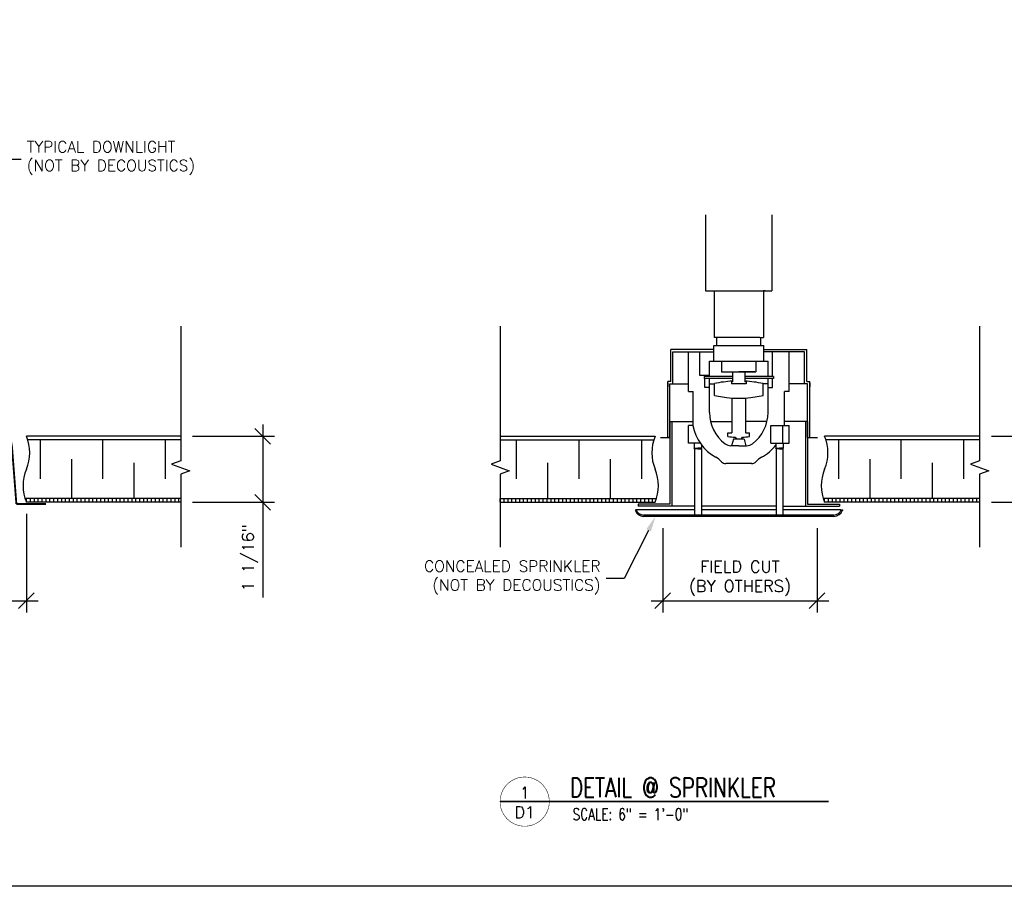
# Model space of a CAD drawing. Header units: inches. Extents: x 31 to 585, y 3457 to 3603.
# Tile 10 of 24: x 254 to 270, y 3481 to 3495. Entities that reach past the tile are written whole.
import ezdxf
from ezdxf import colors
from ezdxf.entities.mleader import LeaderData, LeaderLine
from ezdxf.enums import TextEntityAlignment as Align
from ezdxf.math import Vec2, Vec3

# ---------------------------------------------------------------- set-up
doc = ezdxf.new("R2010")
doc.units = ezdxf.units.IN
doc.header["$MEASUREMENT"] = 0
for name, color, linetype in [('1-DIM', 4, 'Continuous'), ('1-FIXTURES', 1, 'Continuous'), ('1-PANEL', 6, 'Continuous'), ('1-TEXT', 2, 'Continuous'), ('1-TITLE', 4, 'Continuous')]:
    doc.layers.add(name, color=color, linetype=linetype)
doc.styles.add('TEXT', font='romans.shx')
doc.dimstyles.new('DIM 6-12', dxfattribs={"dimscale": 2, "dimtxt": 0.09375, "dimasz": 0.125, "dimexe": 0.09375, "dimexo": 0.09375, "dimgap": 0.03125, "dimtad": 1, "dimdec": 4, "dimzin": 3, "dimdsep": 46, "dimlunit": 5, "dimtxsty": 'TEXT', "dimblk": 'OBLIQUE', "dimcen": 0.09375, "dimdle": 0.09375, "dimclrd": 256, "dimclre": 4, "dimclrt": 2, "dimadec": 0, "dimazin": 0, "dimtfac": 1, "dimtdec": 4, "dimtmove": 0, "dimatfit": 3, "dimfxl": 0, "dimfrac": 2, "dimtolj": 1, "dimtzin": 0, "dimlwd": -1, "dimlwe": -1, "dimarcsym": 0})
pattern_1 = [(90, (-12.93159, -0.14575), (-0.0625, 1e-17), [])]

# ---------------------------------------------------------------- blocks, each defined once
blk = doc.blocks.new('_Oblique')
at = {"color": 0, "linetype": 'ByBlock', "lineweight": -2}
blk.add_line((-0.5, -0.5), (0.5, 0.5), dxfattribs=at)
blk = doc.blocks.new('*D49')
at = {"layer": '1-DIM', "color": 4, "transparency": 16777216}
for p, q in [((264.481, 3486.798), (264.481, 3485.447)), ((266.949, 3486.798), (266.949, 3485.447))]:
    blk.add_line(p, q, dxfattribs=at)
at = {"layer": '1-DIM', "transparency": 16777216}
blk.add_line((264.293, 3485.635), (267.136, 3485.635), dxfattribs=at)
at = {"layer": 'Defpoints', "color": 0, "transparency": 16777216}
for p in [(264.481, 3486.986), (266.949, 3486.986), (266.949, 3485.635)]:
    blk.add_point(p, dxfattribs=at)
at = {"layer": '1-DIM', "transparency": 16777216, "xscale": 0.25, "yscale": 0.25, "zscale": 0.25, "rotation": 180}
blk.add_blockref('_Oblique', (264.481, 3485.635), dxfattribs=at)
at = {"layer": '1-DIM', "transparency": 16777216, "xscale": 0.25, "yscale": 0.25, "zscale": 0.25}
blk.add_blockref('_Oblique', (266.949, 3485.635), dxfattribs=at)
at = {"layer": '1-DIM', "color": 2, "transparency": 16777216, "insert": (265.715, 3485.996), "char_height": 0.1875, "attachment_point": 5, "style": 'TEXT', "bg_fill": 3, "box_fill_scale": 1.25, "bg_fill_color": 256, "bg_fill_true_color": 13158600, "bg_fill_transparency": 0}
blk.add_mtext('\\A1;FIELD CUT\\P(BY OTHERS)', dxfattribs=at)
blk = doc.blocks.new('*D50')
at = {"layer": '1-DIM', "color": 4, "transparency": 16777216}
for p, q in [((248.691, 3487.025), (248.691, 3485.447)), ((254.301, 3487.025), (254.301, 3485.447))]:
    blk.add_line(p, q, dxfattribs=at)
at = {"layer": '1-DIM', "transparency": 16777216}
blk.add_line((248.503, 3485.635), (254.488, 3485.635), dxfattribs=at)
at = {"layer": 'Defpoints', "color": 0, "transparency": 16777216}
for p in [(248.691, 3487.212), (254.301, 3487.212), (254.301, 3485.635)]:
    blk.add_point(p, dxfattribs=at)
at = {"layer": '1-DIM', "transparency": 16777216, "xscale": 0.25, "yscale": 0.25, "zscale": 0.25, "rotation": 180}
blk.add_blockref('_Oblique', (248.691, 3485.635), dxfattribs=at)
at = {"layer": '1-DIM', "transparency": 16777216, "xscale": 0.25, "yscale": 0.25, "zscale": 0.25}
blk.add_blockref('_Oblique', (254.301, 3485.635), dxfattribs=at)
at = {"layer": '1-DIM', "color": 2, "transparency": 16777216, "insert": (251.496, 3485.791), "char_height": 0.1875, "attachment_point": 5, "style": 'TEXT', "bg_fill": 3, "box_fill_scale": 1.25, "bg_fill_color": 256, "bg_fill_true_color": 13158600, "bg_fill_transparency": 0}
blk.add_mtext('\\A1;FIELD CUT OPENINGS', dxfattribs=at)
at = {"layer": '1-DIM', "color": 2, "transparency": 16777216, "insert": (251.496, 3485.479), "char_height": 0.1875, "attachment_point": 5, "style": 'TEXT', "bg_fill": 3, "box_fill_scale": 1.25, "bg_fill_color": 256, "bg_fill_true_color": 13158600, "bg_fill_transparency": 0}
blk.add_mtext('\\A1;NOT BY DECOUSTICS', dxfattribs=at)
blk = doc.blocks.new('*U48')
at = {"layer": '1-TEXT', "color": 2, "style": 'TEXT'}
blk.add_attdef('VIEWNAME', (0.89, 0.061), '', height=0.25, dxfattribs=at)
at = {"layer": '1-TEXT', "style": 'TEXT'}
for tag, p in [('NOTE1', (0.926, -0.281)), ('NOTE2', (0.926, -0.463)), ('NOTE3', (0.926, -0.655)), ('NOTE4', (0.926, -0.832))]:
    blk.add_attdef(tag, p, '', height=0.125, dxfattribs=at)
blk.add_wipeout([(0.314, 0.314), (0.236, 0.304), (0.163, 0.275), (0.099, 0.229), (0.049, 0.168), (0.015, 0.097), (0.001, 0.02), (0.006, -0.059), (0.03, -0.134), (0.072, -0.2), (0.13, -0.254), (0.199, -0.292), (0.275, -0.312), (0.354, -0.312), (0.43, -0.292), (0.499, -0.254), (0.556, -0.2), (0.599, -0.134), (0.623, -0.059), (0.628, 0.02), (0.613, 0.097), (0.58, 0.168), (0.529, 0.229), (0.466, 0.275), (0.392, 0.304)])
at = {"layer": '1-TITLE', "const_width": 0.00651}
blk.add_lwpolyline([(0, 0, 1), (0.628, 0, 0.414214), (0.314, 0.314, 0.414214), (0, 0, 2.926408)], format="xyb", dxfattribs=at)
at = {"layer": '1-TITLE', "const_width": 0.02}
blk.add_lwpolyline([(0, 0), (4.192, 0)], dxfattribs=at)
at = {"layer": '1-TEXT', "style": 'TEXT'}
for tag, p in [('DETAIL#', (0.301, 0.094)), ('SHEET#', (0.306, -0.207))]:
    blk.add_attdef(tag, text='', height=0.125, dxfattribs=at).set_placement(p, align=Align.CENTER)
blk = doc.blocks.new('*D79')
at = {"layer": '1-DIM', "transparency": 16777216}
for p, q in [((258.082, 3488.455), (258.082, 3487.212)), ((258.082, 3487.212), (258.082, 3485.686))]:
    blk.add_line(p, q, dxfattribs=at)
at = {"layer": '1-DIM', "color": 4, "transparency": 16777216}
for p, q in [((256.958, 3488.268), (258.27, 3488.268)), ((256.958, 3487.212), (258.27, 3487.212))]:
    blk.add_line(p, q, dxfattribs=at)
at = {"layer": 'Defpoints', "color": 0, "transparency": 16777216}
for p in [(256.77, 3488.268), (256.77, 3487.212), (258.082, 3487.212)]:
    blk.add_point(p, dxfattribs=at)
at = {"layer": '1-DIM', "transparency": 16777216, "xscale": 0.25, "yscale": 0.25, "zscale": 0.25}
for p, rotation in [((258.082, 3488.268), 90), ((258.082, 3487.212), 270)]:
    blk.add_blockref('_Oblique', p, dxfattribs=dict(at, rotation=rotation))
at = {"layer": '1-DIM', "color": 2, "transparency": 16777216, "insert": (257.877, 3486.324), "char_height": 0.1875, "attachment_point": 5, "rotation": 90, "style": 'TEXT', "bg_fill": 3, "box_fill_scale": 1.25, "bg_fill_color": 256, "bg_fill_true_color": 13158600, "bg_fill_transparency": 0}
blk.add_mtext('\\A1;1 1/16"', dxfattribs=at)
blk = doc.blocks.new('*D80')
at = {"layer": '1-DIM', "transparency": 16777216}
for p, q in [((270.862, 3488.455), (270.862, 3487.212)), ((270.862, 3487.212), (270.862, 3485.686))]:
    blk.add_line(p, q, dxfattribs=at)
at = {"layer": '1-DIM', "color": 4, "transparency": 16777216}
for p, q in [((269.738, 3488.268), (271.05, 3488.268)), ((269.738, 3487.212), (271.05, 3487.212))]:
    blk.add_line(p, q, dxfattribs=at)
at = {"layer": 'Defpoints', "color": 0, "transparency": 16777216}
for p in [(269.55, 3488.268), (269.55, 3487.212), (270.862, 3487.212)]:
    blk.add_point(p, dxfattribs=at)
at = {"layer": '1-DIM', "transparency": 16777216, "xscale": 0.25, "yscale": 0.25, "zscale": 0.25}
for p, rotation in [((270.862, 3488.268), 90), ((270.862, 3487.212), 270)]:
    blk.add_blockref('_Oblique', p, dxfattribs=dict(at, rotation=rotation))
at = {"layer": '1-DIM', "color": 2, "transparency": 16777216, "insert": (270.657, 3486.324), "char_height": 0.1875, "attachment_point": 5, "rotation": 90, "style": 'TEXT', "bg_fill": 3, "box_fill_scale": 1.25, "bg_fill_color": 256, "bg_fill_true_color": 13158600, "bg_fill_transparency": 0}
blk.add_mtext('\\A1;1 1/16"', dxfattribs=at)

msp = doc.modelspace()

# ---------------------------------------------------------------- hatches: boundary and pattern name
at = {"layer": '1-PANEL'}
h = msp.add_hatch(dxfattribs=at)
h.set_pattern_fill('ANSI31', color=8, scale=0.5, angle=45, style=0)
h.set_pattern_definition([(90, (-16.88377, -0.14575), (-0.0625, 1e-17), [])])
edge = h.paths.add_edge_path()
edge.add_line((256.77001, 3487.21231), (256.77001, 3487.27481))
edge.add_line((256.77001, 3487.27481), (254.27799, 3487.27481))
edge.add_arc((254.9262, 3487.47617), 0.67877, 197.256564, 202.875472)
edge.add_line((254.30082, 3487.21231), (256.77001, 3487.21231))
h = msp.add_hatch(dxfattribs=at)
h.set_pattern_fill('ANSI31', color=8, scale=0.5, angle=45, style=0)
h.set_pattern_definition(pattern_1)
edge = h.paths.add_edge_path()
edge.add_line((261.87915, 3487.27481), (261.87915, 3487.21231))
edge.add_line((261.87915, 3487.21231), (264.35928, 3487.21231))
edge.add_arc((263.73389, 3487.47617), 0.67877, 337.124528, 342.743436)
edge.add_line((264.38211, 3487.27481), (261.87915, 3487.27481))
h = msp.add_hatch(dxfattribs=at)
h.set_pattern_fill('ANSI31', color=8, scale=0.5, angle=45, style=0)
h.set_pattern_definition(pattern_1)
edge = h.paths.add_edge_path()
edge.add_line((269.55001, 3487.21231), (269.55001, 3487.27481))
edge.add_line((269.55001, 3487.27481), (267.04705, 3487.27481))
edge.add_arc((267.69526, 3487.47617), 0.67877, 197.256564, 202.875472)
edge.add_line((267.06988, 3487.21231), (269.55001, 3487.21231))

# ---------------------------------------------------------------- linework, layer by layer
at = {"layer": '1-DIM'}
for points in [[(256.77001, 3490.02849), (256.77001, 3487.87321), (256.62512, 3487.82047), (256.9149, 3487.715), (256.77001, 3487.66227), (256.77001, 3486.49112)], [(261.87915, 3490.02849), (261.87915, 3487.87321), (261.73426, 3487.82047), (262.02404, 3487.715), (261.87915, 3487.66227), (261.87915, 3486.49112)], [(269.55001, 3490.02849), (269.55001, 3487.87321), (269.40512, 3487.82047), (269.69489, 3487.715), (269.55001, 3487.66227), (269.55001, 3486.49112)]]:
    msp.add_lwpolyline(points, dxfattribs=at)
at = {"layer": '1-FIXTURES'}
for p, q in [((265.16503, 3491.81544), (265.16503, 3490.59694)), ((266.22703, 3491.81544), (266.22703, 3490.59694)), ((265.16503, 3490.59694), (266.22703, 3490.59694)), ((265.27103, 3490.59694), (265.30103, 3490.59694)), ((265.30103, 3490.59694), (265.30103, 3489.8485)), ((266.09103, 3490.59694), (266.09103, 3489.8485)), ((266.12103, 3490.59694), (266.09103, 3490.59694)), ((265.29603, 3489.72034), (266.09603, 3489.72034)), ((265.29603, 3489.47034), (265.29603, 3489.72034)), ((266.03203, 3489.8485), (265.30103, 3489.8485)), ((265.36003, 3489.8485), (265.30103, 3489.8485)), ((265.34403, 3489.72034), (265.34403, 3489.8485)), ((266.03203, 3489.8485), (266.09103, 3489.8485)), ((266.04803, 3489.72034), (266.04803, 3489.8485)), ((266.09603, 3489.47034), (266.09603, 3489.72034)), ((264.61103, 3489.14534), (264.61103, 3489.65534)), ((265.29603, 3489.65534), (264.61103, 3489.65534)), ((264.64353, 3489.62034), (265.29603, 3489.62034)), ((264.64353, 3489.11034), (264.64353, 3489.62034)), ((264.89103, 3488.98738), (264.89103, 3489.62034)), ((265.07201, 3489.24034), (265.07201, 3489.62034)), ((266.09603, 3489.65534), (266.78353, 3489.65534)), ((266.74853, 3489.62034), (266.09603, 3489.62034)), ((266.23603, 3489.22434), (266.23603, 3489.62034)), ((266.50103, 3488.98738), (266.50103, 3489.62034)), ((266.74853, 3489.11034), (266.74853, 3489.62034)), ((266.78353, 3489.14534), (266.78353, 3489.65534)), ((265.22703, 3489.22434), (265.22703, 3489.47034)), ((265.22703, 3489.47034), (266.16503, 3489.47034)), ((265.42103, 3489.47034), (265.42103, 3489.29834)), ((265.97103, 3489.47034), (265.97103, 3489.29834)), ((266.16503, 3489.22434), (266.16503, 3489.47034)), ((265.22703, 3489.24034), (265.07201, 3489.24034)), ((265.15603, 3489.22434), (265.15603, 3489.24034)), ((265.42103, 3489.29834), (265.97103, 3489.29834)), ((265.59703, 3489.29834), (265.59703, 3489.13897)), ((265.95503, 3489.29834), (265.69603, 3489.29834)), ((265.79503, 3489.29834), (265.79503, 3489.13897)), ((264.56103, 3488.25034), (264.56103, 3489.14534)), ((264.61103, 3489.14534), (264.56103, 3489.14534)), ((264.56103, 3489.12534), (264.56103, 3489.06134)), ((264.59603, 3488.25034), (264.59603, 3489.11034)), ((264.59603, 3489.11034), (264.89103, 3489.11034)), ((264.59603, 3489.06134), (264.59603, 3489.09034)), ((265.59703, 3489.22434), (265.14103, 3489.22434)), ((265.14103, 3489.22434), (265.14103, 3489.19434)), ((265.59703, 3489.19434), (265.14103, 3489.19434)), ((265.15603, 3489.04934), (265.15603, 3489.19434)), ((265.22703, 3488.64834), (265.22703, 3489.19434)), ((265.22703, 3489.11034), (265.30629, 3489.11034)), ((265.30629, 3488.92368), (265.30629, 3489.11197)), ((265.57816, 3489.13897), (265.57816, 3489.10956)), ((265.59703, 3489.13897), (265.57816, 3489.13897)), ((265.81416, 3489.10956), (265.57816, 3489.10956)), ((266.25103, 3489.22434), (265.79503, 3489.22434)), ((266.25103, 3489.19434), (265.79503, 3489.19434)), ((265.81416, 3489.13897), (265.79503, 3489.13897)), ((265.81416, 3489.13897), (265.81416, 3489.10956)), ((266.08577, 3488.92368), (266.08577, 3489.11197)), ((266.16503, 3489.11034), (266.08577, 3489.11034)), ((266.16503, 3488.64834), (266.16503, 3489.19434)), ((266.23603, 3489.04934), (266.23603, 3489.19434)), ((266.25103, 3489.22434), (266.25103, 3489.19434)), ((266.79603, 3489.11034), (266.50103, 3489.11034)), ((266.78353, 3489.14534), (266.83103, 3489.14534)), ((266.79603, 3488.25034), (266.79603, 3489.11034)), ((266.79603, 3489.06134), (266.79603, 3489.09034)), ((266.83103, 3488.25034), (266.83103, 3489.14534)), ((266.83103, 3489.12534), (266.83103, 3489.06134)), ((264.89103, 3488.98738), (264.96603, 3488.98738)), ((264.96603, 3488.43934), (264.96603, 3488.98738)), ((265.22703, 3489.04934), (265.15603, 3489.04934)), ((266.16503, 3489.04934), (266.23603, 3489.04934)), ((266.50103, 3488.98738), (266.42603, 3488.98738)), ((266.42603, 3488.43934), (266.42603, 3488.98738)), ((265.58703, 3488.88), (265.58703, 3488.32469)), ((265.80503, 3488.88002), (265.80503, 3488.32469)), ((264.59603, 3488.50406), (264.96603, 3488.50406)), ((264.59603, 3488.50406), (264.59603, 3487.18106)), ((264.62803, 3488.50406), (264.62803, 3487.77406)), ((265.24391, 3488.50406), (265.58703, 3488.50406)), ((266.14815, 3488.50406), (265.80503, 3488.50406)), ((266.79603, 3488.50406), (266.42603, 3488.50406)), ((266.76403, 3488.50406), (266.76403, 3487.77406)), ((266.79603, 3488.50406), (266.79603, 3487.18106)), ((264.62803, 3488.35711), (264.62803, 3487.14906)), ((264.89103, 3488.15834), (264.89103, 3488.43934)), ((264.96603, 3488.43934), (264.89103, 3488.43934)), ((265.52353, 3488.32469), (265.58703, 3488.32469)), ((265.52353, 3488.26298), (265.52353, 3488.32469)), ((265.80503, 3488.32469), (265.86853, 3488.32469)), ((265.86853, 3488.26298), (265.86853, 3488.32469)), ((266.21103, 3488.15834), (266.21103, 3488.43934)), ((266.21103, 3488.43934), (266.50103, 3488.43934)), ((266.40077, 3488.15834), (266.40077, 3488.43934)), ((266.50103, 3488.15834), (266.50103, 3488.43934)), ((264.59603, 3488.24356), (264.44603, 3488.24356)), ((264.59603, 3488.25034), (264.56103, 3488.25034)), ((265.08014, 3488.15834), (264.89103, 3488.15834)), ((264.98403, 3488.15834), (264.98403, 3488.0758)), ((265.61003, 3488.22375), (265.58152, 3488.11734)), ((265.78203, 3488.22375), (265.61003, 3488.22375)), ((265.78203, 3488.22375), (265.81054, 3488.11734)), ((266.21103, 3488.15834), (266.50103, 3488.15834)), ((266.29003, 3488.15834), (266.29003, 3488.0758)), ((266.40803, 3488.15834), (266.40803, 3488.0758)), ((266.76403, 3488.27381), (266.76403, 3487.14906)), ((266.79603, 3488.25034), (266.83103, 3488.25034)), ((266.95823, 3488.24356), (266.79603, 3488.24356)), ((264.98803, 3488.06887), (264.98403, 3488.0758)), ((264.98403, 3488.0758), (265.04303, 3488.0758)), ((265.04303, 3488.06887), (264.98803, 3488.06887)), ((265.10203, 3488.0758), (265.04303, 3488.0758)), ((265.04303, 3488.06887), (265.09803, 3488.06887)), ((265.09803, 3488.06887), (265.10203, 3488.0758)), ((265.10203, 3488.12845), (265.10203, 3488.0758)), ((265.69603, 3488.11734), (265.57036, 3488.11734)), ((265.69603, 3488.11734), (265.8217, 3488.11734)), ((266.29003, 3488.0758), (266.34903, 3488.0758)), ((266.29403, 3488.06887), (266.29003, 3488.0758)), ((266.34903, 3488.06887), (266.29403, 3488.06887)), ((266.40803, 3488.0758), (266.34903, 3488.0758)), ((266.34903, 3488.06887), (266.40403, 3488.06887)), ((266.40403, 3488.06887), (266.40803, 3488.0758)), ((265.69603, 3487.83035), (265.48971, 3487.83034)), ((265.9039, 3487.83035), (265.69603, 3487.83035)), ((264.05514, 3487.09195), (264.03828, 3487.08609)), ((264.98803, 3487.09195), (264.05514, 3487.09195)), ((264.59603, 3487.18106), (264.08653, 3487.18106)), ((264.08653, 3487.18106), (264.08653, 3487.14906)), ((264.98803, 3487.14906), (264.08653, 3487.14906)), ((266.29403, 3487.14906), (265.09803, 3487.14906)), ((266.29403, 3487.09195), (265.09803, 3487.09195)), ((266.40403, 3487.14906), (267.30553, 3487.14906)), ((267.33691, 3487.09195), (266.40403, 3487.09195)), ((266.79603, 3487.18106), (267.30553, 3487.18106)), ((267.30553, 3487.18106), (267.30553, 3487.14906)), ((267.33691, 3487.09195), (267.35378, 3487.08609))]:
    msp.add_line(p, q, dxfattribs=at)
at = {"layer": '1-FIXTURES', "const_width": 0.02976}
msp.add_lwpolyline([(248.37792, 3487.18418), (248.85033, 3487.18418, -0.08510281), (249.58684, 3490.74849, -1), (253.40482, 3490.74849, -0.08510281), (254.14134, 3487.18418), (254.61375, 3487.18418)], format="xyb", dxfattribs=at)
at = {"layer": '1-FIXTURES'}
for centre, radius, start, end in [((265.6959, 3487.29528), 1.85805, 93.050206, 102.112189), ((265.6959, 3487.29528), 1.85805, 77.887811, 86.941693), ((265.6959, 3490.50603), 1.62967, 256.158801, 283.841199), ((265.85203, 3488.64834), 0.625, 180.000004, 233.089399), ((265.54003, 3488.64834), 0.625, 306.910601, 359.999996), ((265.69603, 3488.58634), 0.75, 191.303147, 240.761931), ((265.57036, 3488.27334), 0.156, 233.089399, 270), ((265.72911, 3490.40166), 2.14853, 264.509433, 267.563338), ((265.69603, 3488.27625), 0.062, 199.978167, 237.862527), ((265.69603, 3488.27625), 0.062, 302.137473, 340.021833), ((265.66295, 3490.40166), 2.14853, 272.436662, 275.490567), ((265.8217, 3488.27334), 0.156, 270, 306.910601), ((265.69603, 3488.58634), 0.75, 299.238069, 322.372809), ((265.14653, 3487.60467), 0.375, 42.969139, 60.761934), ((265.48971, 3487.92434), 0.094, 222.969163, 270), ((265.90235, 3487.92434), 0.094, 270, 317.030837), ((266.24552, 3487.60467), 0.375, 119.238066, 137.030861), ((264.17323, 3487.12695), 0.141, 196.843572, 270), ((264.17323, 3487.13295), 0.125, 199.147429, 270), ((267.21883, 3487.13295), 0.125, 270, 340.852571), ((267.21883, 3487.12695), 0.141, 270, 343.156428)]:
    msp.add_arc(centre, radius, start, end, dxfattribs=at)
msp.add_point((267.35378, 3487.08609), dxfattribs=at)
at = {"layer": '1-PANEL', "linetype": 'Continuous'}
for p, q in [((256.77001, 3488.26774), (254.30082, 3488.26774)), ((261.87915, 3488.26774), (264.35928, 3488.26774)), ((269.55001, 3488.26774), (267.06988, 3488.26774))]:
    msp.add_line(p, q, dxfattribs=at)
at = {"layer": '1-PANEL'}
for p, q in [((256.77001, 3488.21231), (254.32141, 3488.21231)), ((261.87915, 3488.21231), (264.33869, 3488.21231)), ((269.55001, 3488.21231), (267.09047, 3488.21231)), ((256.77001, 3487.27481), (254.27799, 3487.27481)), ((256.77001, 3487.21231), (254.30082, 3487.21231)), ((261.87915, 3487.27481), (264.38211, 3487.27481)), ((261.87915, 3487.21231), (264.35928, 3487.21231)), ((269.55001, 3487.27481), (267.04705, 3487.27481)), ((269.55001, 3487.21231), (267.06988, 3487.21231))]:
    msp.add_line(p, q, dxfattribs=at)
at = {"layer": '1-PANEL', "color": 8}
for p, q in [((254.52154, 3488.21231), (254.52154, 3487.58731)), ((255.52154, 3488.21231), (255.52154, 3487.58731)), ((256.52154, 3488.21231), (256.52154, 3487.58731)), ((262.13855, 3488.21231), (262.13855, 3487.58731)), ((263.13855, 3488.21231), (263.13855, 3487.58731)), ((264.13855, 3488.21231), (264.13855, 3487.58731)), ((267.29061, 3488.21231), (267.29061, 3487.58731)), ((268.29061, 3488.21231), (268.29061, 3487.58731)), ((269.29061, 3488.21231), (269.29061, 3487.58731)), ((255.02154, 3487.89981), (255.02154, 3487.27481)), ((256.02154, 3487.84438), (256.02154, 3487.27481)), ((262.63855, 3487.84438), (262.63855, 3487.27481)), ((263.63855, 3487.89981), (263.63855, 3487.27481)), ((267.79061, 3487.89981), (267.79061, 3487.27481)), ((268.79061, 3487.84438), (268.79061, 3487.27481))]:
    msp.add_line(p, q, dxfattribs=at)
at = {"layer": '1-PANEL'}
for centre, start, end in [((253.67543, 3488.00388), 337.124528, 22.875472), ((264.98466, 3488.00388), 157.124528, 202.875472), ((266.44449, 3488.00388), 337.124528, 22.875472), ((254.9262, 3487.47617), 157.124528, 202.875472), ((263.73389, 3487.47617), 337.124528, 22.875472), ((267.69526, 3487.47617), 157.124528, 202.875472)]:
    msp.add_arc(centre, 0.67877, start, end, dxfattribs=at)
at = {"layer": 'Defpoints', "color": 3}
msp.add_lwpolyline([(224.52641, 3527.06477), (283.76922, 3527.06477), (283.76922, 3481.06477), (224.52641, 3481.06477)], close=True, dxfattribs=at)

# ---------------------------------------------------------------- leaders
at = {"layer": '1-TEXT'}
ml = msp.add_multileader_mtext('Standard', dxfattribs=at)
ml.set_content('TYPICAL DOWNLIGHT\\P(NOT BY DECOUSTICS)', color=256, style='TEXT')
ml.set_leader_properties(color=4, linetype='ByLayer', lineweight=-1)
ml.build(insert=Vec2(0, 0))
ml.multileader.update_dxf_attribs({"text_left_attachment_type": 2, "text_right_attachment_type": 2, "dogleg_length": 0.36, "arrow_head_size": 0.25})
ctx = ml.context
ctx.base_point, ctx.char_height, ctx.arrow_head_size, ctx.landing_gap_size, ctx.plane_origin = Vec3(254.21876, 3492.70484), 0.18, 0.25, 0.09, Vec3(253.16096, 3491.92388)
ctx.left_attachment, ctx.right_attachment = 2, 2
notes = []
notes.append((ctx, [(0, (1, 1, 0), (253.64805, 3492.70484), (1, 0), 0.57072, [(0, [(253.12678, 3491.74059)], 0, [])])]))
ctx.mtext.insert, ctx.mtext.width, ctx.mtext.defined_height, ctx.mtext.flow_direction = Vec3(254.30876, 3492.99199), 4.1386403, 1.14325, 5
for ctx, leaders in notes:
    for number, flags, end, landing, length, lines in leaders:
        leader = LeaderData()
        leader.index, (leader.has_last_leader_line, leader.has_dogleg_vector, leader.attachment_direction) = number, flags
        leader.last_leader_point, leader.dogleg_vector, leader.dogleg_length = Vec3(end), Vec3(landing), length
        for number, points, colour, breaks in lines:
            line = LeaderLine()
            line.index, line.vertices, line.color, line.breaks = number, Vec3.list(points), colors.encode_raw_color(colour), breaks
            leader.lines.append(line)
        ctx.leaders.append(leader)

# ---------------------------------------------------------------- next in the draw order: block references
at = {"layer": '1-TITLE'}
ref = msp.add_blockref('*U48', (261.87837, 3482.42062), dxfattribs=dict(at, xscale=1.254172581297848, yscale=1.254172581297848, zscale=1.254172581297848))
ref.add_attrib('VIEWNAME', 'DETAIL @ SPRINKLER', (262.99471, 3482.48978), dxfattribs={"color": 2, "height": 0.312495, "style": 'TEXT', "width": 0.75})
ref.add_attrib('DETAIL#', '1', dxfattribs={"color": 2, "height": 0.1875, "style": 'TEXT'}).set_placement((262.27246, 3482.56438), align=Align.MIDDLE_CENTER)
ref.add_attrib('SHEET#', 'D1', dxfattribs={"color": 2, "height": 0.1875, "style": 'TEXT'}).set_placement((262.27246, 3482.25083), align=Align.MIDDLE_CENTER)
ref.add_attrib('NOTE1', 'SCALE: 6" = 1\'-0"', dxfattribs={"color": 2, "height": 0.1875, "style": 'TEXT', "width": 0.75}).set_placement((263.03991, 3482.06862), align=Align.BOTTOM_LEFT)

# ---------------------------------------------------------------- next in the draw order: dimensions: what is measured, and where the dimension line sits
at = {"layer": '1-DIM'}
for base, p1, p2, picture, middle in [((258.08229, 3487.21231), (256.77001, 3488.26774), (256.77001, 3487.21231), '*D79', (257.87693, 3486.32392)), ((270.86228, 3487.21231), (269.55001, 3488.26774), (269.55001, 3487.21231), '*D80', (270.65693, 3486.32392))]:
    dim = msp.add_linear_dim(base=base, p1=p1, p2=p2, angle=270, dimstyle='DIM 6-12', override={"dimpost": '"'}, dxfattribs=at)
    dim.commit()
    dim.dimension.update_dxf_attribs({"geometry": picture, "text_midpoint": middle})
for base, p1, p2, text, picture, middle in [((254.30082, 3485.63478), (248.69085, 3487.21231), (254.30082, 3487.21231), 'FIELD CUT OPENINGS\\XNOT BY DECOUSTICS', '*D50', (251.49583, 3485.63478)), ((266.94854, 3485.63478), (264.48061, 3486.98595), (266.94854, 3486.98595), 'FIELD CUT\\P(BY OTHERS)', '*D49', (265.71458, 3485.99638))]:
    dim = msp.add_linear_dim(base=base, p1=p1, p2=p2, text=text, dimstyle='DIM 6-12', override={"dimpost": '"'}, dxfattribs=at)
    dim.commit()
    dim.dimension.update_dxf_attribs({"geometry": picture, "text_midpoint": middle})

# ---------------------------------------------------------------- next in the draw order: linework, layer by layer
at = {"layer": '1-FIXTURES'}
for p, q in [((264.98803, 3488.06887), (264.98803, 3487.00795)), ((265.09803, 3488.06887), (265.09803, 3487.00795)), ((266.29403, 3488.06887), (266.29403, 3487.00795)), ((266.40403, 3488.06887), (266.40403, 3487.00795)), ((267.21883, 3487.00795), (264.17323, 3487.00795)), ((267.21883, 3486.98595), (264.17323, 3486.98595))]:
    msp.add_line(p, q, dxfattribs=at)

# ---------------------------------------------------------------- next in the draw order: leaders
at = {"layer": '1-TEXT'}
ml = msp.add_multileader_mtext('Standard', dxfattribs=at)
ml.set_content('CONCEALED SPRINKLER\\P(NOT BY DECOUSTICS)', color=256, style='TEXT')
ml.set_leader_properties(color=4, linetype='ByLayer', lineweight=-1)
ml.build(insert=Vec2(0, 0))
ml.multileader.update_dxf_attribs({"text_left_attachment_type": 2, "text_right_attachment_type": 2, "dogleg_length": 0.36, "arrow_head_size": 0.25})
ctx = ml.context
ctx.base_point, ctx.char_height, ctx.arrow_head_size, ctx.landing_gap_size, ctx.plane_origin = Vec3(260.26782, 3485.99096), 0.18, 0.25, 0.09, Vec3(264.72337, 3484.98003)
ctx.left_attachment, ctx.right_attachment, ctx.text_align_type = 2, 2, 2
notes = []
notes.append((ctx, [(0, (1, 1, 0), (263.86599, 3485.99096), (-1, 0), 0.28959, [(0, [(264.36617, 3486.98595)], 0, [])])]))
ctx.mtext.insert, ctx.mtext.width, ctx.mtext.defined_height, ctx.mtext.alignment, ctx.mtext.flow_direction = Vec3(263.4864, 3486.27811), 3.3459949, 0.6997, 3, 5
for ctx, leaders in notes:
    for number, flags, end, landing, length, lines in leaders:
        leader = LeaderData()
        leader.index, (leader.has_last_leader_line, leader.has_dogleg_vector, leader.attachment_direction) = number, flags
        leader.last_leader_point, leader.dogleg_vector, leader.dogleg_length = Vec3(end), Vec3(landing), length
        for number, points, colour, breaks in lines:
            line = LeaderLine()
            line.index, line.vertices, line.color, line.breaks = number, Vec3.list(points), colors.encode_raw_color(colour), breaks
            leader.lines.append(line)
        ctx.leaders.append(leader)

doc.saveas('drawing.dxf')
